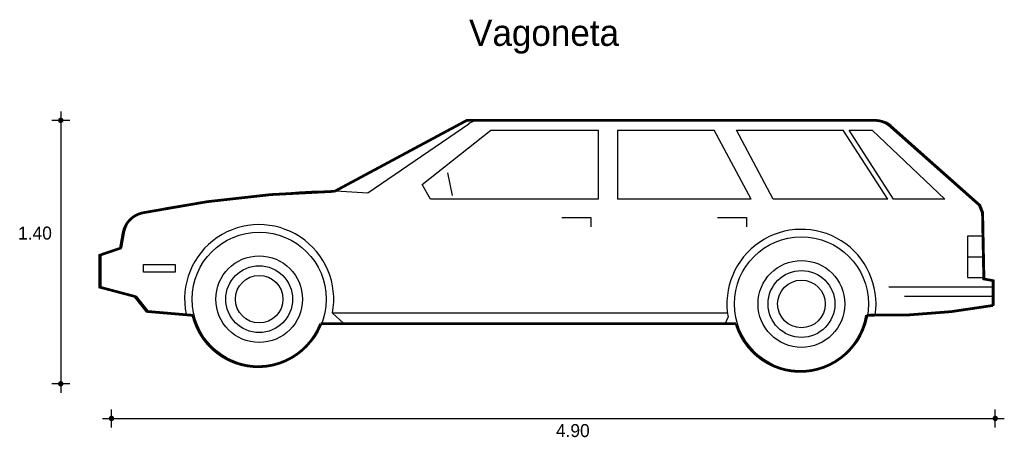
# Model space of a CAD drawing. Extents: x -2.71 to 2.76, y -0.2 to 2.12.
import ezdxf

# ---------------------------------------------------------------- set-up
doc = ezdxf.new("R2010")
doc.units = 0
doc.header["$MEASUREMENT"] = 0
for name, color, linetype in [('BORDE', 2, 'CONTINUOUS'), ('COTAS', 6, 'CONTINUOUS'), ('DIBUJO', 5, 'CONTINUOUS'), ('TEXTO', 4, 'CONTINUOUS')]:
    doc.layers.add(name, color=color, linetype=linetype)

msp = doc.modelspace()

# ---------------------------------------------------------------- linework, layer by layer
at = {"layer": 'BORDE', "linetype": 'Continuous', "const_width": 0.015}
msp.add_lwpolyline([(-2.2675, 0.6382), (-2.0723, 0.5864), (-2.0065, 0.5034), (-1.7502, 0.4815, 0.736079), (-1.0401, 0.4352), (1.2674, 0.4352, 0.795461), (1.9921, 0.4823, 0.052231), (2.6947, 0.5364), (2.6947, 0.6743), (2.6435, 0.6838), (2.6364, 1.0496), (2.6191, 1.0937), (2.1237, 1.5323, 0.186932), (2.0397, 1.5643), (-0.2288, 1.5643), (-0.9623, 1.1705, 0.044827), (-2.0224, 1.0521, 0.319263), (-2.138, 0.9377), (-2.1526, 0.8546), (-2.2675, 0.8156)], format="xyb", close=True, dxfattribs=at)
at = {"layer": 'COTAS'}
for p, q in [((-2.4839, 1.6146), (-2.4839, 0.0514)), ((-2.4339, 1.5646), (-2.5339, 1.5646)), ((-2.4339, 0.1014), (-2.5339, 0.1014)), ((-2.2018, -0.1411), (-2.2018, -0.0411)), ((2.7077, -0.1411), (2.7077, -0.0411)), ((-2.2518, -0.0911), (2.7577, -0.0911))]:
    msp.add_line(p, q, dxfattribs=at)
at = {"layer": 'COTAS', "const_width": 0.015}
for points in [[(-2.4914, 1.5646, 1), (-2.4764, 1.5646, 1)], [(-2.4914, 0.1014, 1), (-2.4764, 0.1014, 1)], [(-2.2093, -0.0911, 1), (-2.1943, -0.0911, 1)], [(2.7002, -0.0911, 1), (2.7152, -0.0911, 1)]]:
    msp.add_lwpolyline(points, format="xyb", close=True, dxfattribs=at)
at = {"layer": 'DIBUJO', "linetype": 'Continuous'}
for p, q in [((-0.2495, 1.5521), (-0.9558, 1.1729)), ((-0.7778, 1.1622), (-0.2164, 1.5453)), ((2.0478, 1.5667), (-0.1917, 1.5667)), ((2.6256, 1.0961), (2.1288, 1.5361)), ((-0.476, 1.2081), (-0.0938, 1.5105)), ((-0.0938, 1.5105), (0.5018, 1.5105)), ((0.5018, 1.5105), (0.5018, 1.1277)), ((0.609, 1.5105), (1.1468, 1.5105)), ((0.609, 1.5105), (0.609, 1.1277)), ((1.3513, 1.1277), (1.1468, 1.5105)), ((1.4746, 1.1277), (1.2701, 1.5105)), ((1.2701, 1.5105), (1.863, 1.5105)), ((2.1098, 1.1277), (1.863, 1.5105)), ((2.1422, 1.1277), (1.8954, 1.5105)), ((1.8954, 1.5105), (2.0234, 1.5105)), ((2.0234, 1.5105), (2.4274, 1.1277)), ((-0.3358, 1.2735), (-0.3102, 1.1473)), ((-0.4296, 1.1277), (-0.476, 1.2081)), ((-0.9558, 1.1729), (-0.7778, 1.1622)), ((0.5018, 1.1277), (-0.4296, 1.1277)), ((1.3513, 1.1277), (0.609, 1.1277)), ((2.1098, 1.1277), (1.4746, 1.1277)), ((2.4274, 1.1277), (2.1422, 1.1277)), ((2.6429, 1.0521), (2.6256, 1.0961)), ((2.65, 0.6863), (2.6429, 1.0521)), ((0.2994, 1.0253), (0.4604, 1.0253)), ((0.4604, 1.0253), (0.4604, 0.9741)), ((1.1641, 1.0253), (1.3251, 1.0253)), ((1.3251, 1.0253), (1.3251, 0.9741)), ((-2.1316, 0.9402), (-2.1461, 0.8571)), ((2.6452, 0.9205), (2.5524, 0.9205)), ((2.5524, 0.9205), (2.5524, 0.6913)), ((-2.1461, 0.8571), (-2.261, 0.8181)), ((-2.261, 0.8181), (-2.261, 0.6407)), ((2.5524, 0.8059), (2.6476, 0.8059)), ((-2.0244, 0.7645), (-1.8488, 0.7645)), ((-2.0244, 0.7205), (-2.0244, 0.7645)), ((-1.8488, 0.7205), (-2.0244, 0.7205)), ((-1.8488, 0.7645), (-1.8488, 0.7205)), ((2.5524, 0.6913), (2.65, 0.6913)), ((2.7012, 0.6767), (2.65, 0.6863)), ((2.7012, 0.5389), (2.7012, 0.6767)), ((-2.261, 0.6407), (-2.0658, 0.5889)), ((2.116, 0.6401), (2.7012, 0.6401)), ((-2.0658, 0.5889), (-2, 0.5059)), ((2.7012, 0.5865), (2.2038, 0.5865)), ((-2, 0.5059), (-1.7875, 0.4877)), ((1.2198, 0.4937), (-0.9746, 0.4937)), ((-0.9746, 0.4937), (-0.9124, 0.4377)), ((-0.9124, 0.4377), (1.209, 0.4377)), ((1.209, 0.4377), (1.2233, 0.4708))]:
    msp.add_line(p, q, dxfattribs=at)
for centre, radius in [((-1.3815, 0.5714), 0.3727), ((1.6308, 0.5449), 0.3727), ((-1.3815, 0.5714), 0.2408), ((1.6308, 0.5449), 0.2411), ((-1.3815, 0.5714), 0.1857), ((1.6308, 0.5449), 0.1857), ((-1.3815, 0.5714), 0.1322), ((1.6308, 0.5449), 0.1322)]:
    msp.add_circle(centre, radius, dxfattribs=at)
for centre, radius, start, end in [((-0.1903, 1.4396), 0.1271, 90.6263, 117.724), ((-0.1466, 1.4422), 0.1246, 90.51, 124.1134), ((2.047, 1.4423), 0.1245, 48.9103, 89.6088), ((-0.8273, -4.7866), 5.961, 91.23576, 101.60888), ((-1.9933, 0.9161), 0.1404, 103.8131, 170.1151), ((-1.3816, 0.5711), 0.4143, 349.2326, 191.6066), ((1.6308, 0.5451), 0.4142, 351.4975, 190.3391), ((2.0913, 3.8655), 3.3821, 269.1379, 280.3894)]:
    msp.add_arc(centre, radius, start, end, dxfattribs=at)

# ---------------------------------------------------------------- texts
at = {"layer": 'COTAS'}
for s, p in [('1.40', (-2.7206, 0.9027)), ('4.90', (0.267, -0.1946))]:
    msp.add_text(s, height=0.072, dxfattribs=at).set_placement(p)
at = {"layer": 'TEXTO'}
msp.add_text('Vagoneta', height=0.14548, dxfattribs=at).set_placement((-0.2156, 1.9783))

doc.saveas('drawing.dxf')
